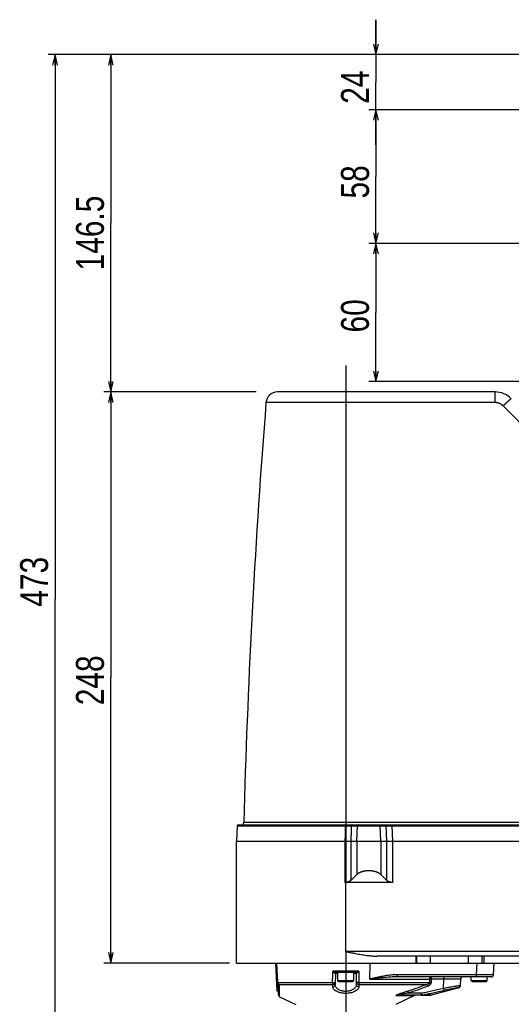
# Model space of a CAD drawing. Extents: x 0 to 2548, y 0 to 1800.
# Tile 12 of 29: x 588 to 801, y 648 to 1076. Entities that reach past the tile are written whole.
import ezdxf

# ---------------------------------------------------------------- set-up
doc = ezdxf.new("R2010")
doc.units = 0
doc.header["$LTSCALE"] = 140.166667
doc.linetypes.add('CENTER', pattern=[0.6, 0.375, -0.075, 0.075, -0.075])
doc.layers.add('95_ALL_DIM', color=7, linetype='Continuous')
doc.layers.add('DEFAULT_1', color=7, linetype='CENTER')
doc.styles.get("Standard").update_dxf_attribs({"font": 'txt', "width": 0.8})
doc.dimstyles.new('DIMSTYLE_1', dxfattribs={"dimtxt": 12.121212, "dimasz": 4.545455, "dimexe": 0.18, "dimexo": 0.0625, "dimgap": 0.09, "dimtad": 1, "dimdec": 3, "dimdsep": 46, "dimtxsty": 'Standard', "dimblk": 'OPEN', "dimblk1": 'OPEN', "dimblk2": 'OPEN', "dimcen": 0.09, "dimadec": 0, "dimazin": 0, "dimtp": 0.2, "dimtm": 0.2, "dimtfac": 1, "dimtdec": 3, "dimtofl": 0, "dimtmove": 0, "dimatfit": 3, "dimldrblk": 'OPEN', "dimfxl": 0, "dimtolj": 1, "dimarcsym": 0})
doc.dimstyles.new('DIMSTYLE_15', dxfattribs={"dimtxt": 12.121212, "dimasz": 4.545455, "dimexe": 0.18, "dimexo": 0.0625, "dimgap": 0.09, "dimtad": 1, "dimdec": 3, "dimdsep": 46, "dimtxsty": 'Standard', "dimblk": 'OPEN', "dimblk1": 'OPEN', "dimblk2": 'OPEN', "dimcen": 0.09, "dimadec": 0, "dimazin": 0, "dimtp": 0.8, "dimtm": 0.8, "dimtfac": 1, "dimtdec": 3, "dimtofl": 0, "dimtmove": 0, "dimatfit": 3, "dimldrblk": 'OPEN', "dimfxl": 0, "dimtolj": 1, "dimarcsym": 0})
doc.dimstyles.new('DIMSTYLE_2', dxfattribs={"dimtxt": 12.121212, "dimasz": 4.545455, "dimexe": 0.18, "dimexo": 0.0625, "dimgap": 0.09, "dimtad": 1, "dimdec": 3, "dimdsep": 46, "dimtxsty": 'Standard', "dimblk": 'OPEN', "dimblk1": 'OPEN', "dimblk2": 'OPEN', "dimcen": 0.09, "dimadec": 0, "dimazin": 0, "dimtp": 0.3, "dimtm": 0.3, "dimtfac": 1, "dimtdec": 3, "dimtofl": 0, "dimtmove": 0, "dimatfit": 3, "dimldrblk": 'OPEN', "dimfxl": 0, "dimtolj": 1, "dimarcsym": 0})
doc.dimstyles.new('DIMSTYLE_4', dxfattribs={"dimtxt": 12.121212, "dimasz": 4.545455, "dimexe": 0.18, "dimexo": 0.0625, "dimgap": 0.09, "dimtad": 1, "dimdec": 3, "dimdsep": 46, "dimtxsty": 'Standard', "dimblk": 'OPEN', "dimblk1": 'OPEN', "dimblk2": 'OPEN', "dimcen": 0.09, "dimadec": 0, "dimazin": 0, "dimtp": 0.5, "dimtm": 0.5, "dimtfac": 1, "dimtdec": 3, "dimtofl": 0, "dimtmove": 0, "dimatfit": 3, "dimldrblk": 'OPEN', "dimfxl": 0, "dimtolj": 1, "dimarcsym": 0})

# ---------------------------------------------------------------- blocks, each defined once
blk = doc.blocks.new('_OPEN')
at = {"color": 0, "linetype": 'ByBlock'}
for p, q in [((0, 0), (-1, 0.233)), ((-1, -0.233), (0, 0)), ((-1, 0), (0, 0))]:
    blk.add_line(p, q, dxfattribs=at)
blk = doc.blocks.new('*D24')
at = {"layer": '95_ALL_DIM', "color": 2, "linetype": 'Continuous'}
for p, q in [((742.44, 1060.52), (742.44, 1075.67)), ((742.44, 1075.67), (742.44, 1048.52)), ((1015.45, 1060.52), (739.41, 1060.52)), ((742.44, 1021.37), (742.44, 1048.52)), ((850.58, 1036.52), (739.41, 1036.52)), ((742.44, 1036.52), (742.44, 1021.37))]:
    blk.add_line(p, q, dxfattribs=at)
at = {"layer": '95_ALL_DIM', "color": 2, "linetype": 'Continuous', "xscale": 4.545455, "yscale": 4.545455, "zscale": 4.545455}
for p, rotation in [((742.44, 1060.52), 270), ((742.44, 1036.52), 90)]:
    blk.add_blockref('_OPEN', p, dxfattribs=dict(at, rotation=rotation))
at = {"layer": '95_ALL_DIM', "color": 2, "linetype": 'Continuous', "width": 0.8}
blk.add_text('24', height=12.121, rotation=90, dxfattribs=at).set_placement((739.41, 1039.15))
blk = doc.blocks.new('*D25')
at = {"layer": '95_ALL_DIM', "color": 2, "linetype": 'Continuous'}
for p, q in [((851.7, 1036.52), (739.41, 1036.52)), ((742.44, 1036.52), (742.44, 1007.52)), ((742.44, 978.52), (742.44, 1007.52)), ((834.37, 978.52), (739.41, 978.52))]:
    blk.add_line(p, q, dxfattribs=at)
at = {"layer": '95_ALL_DIM', "color": 2, "linetype": 'Continuous', "xscale": 4.545455, "yscale": 4.545455, "zscale": 4.545455}
for p, rotation in [((742.44, 1036.52), 90), ((742.44, 978.52), 270)]:
    blk.add_blockref('_OPEN', p, dxfattribs=dict(at, rotation=rotation))
at = {"layer": '95_ALL_DIM', "color": 2, "linetype": 'Continuous', "width": 0.8}
blk.add_text('58', height=12.121, rotation=90, dxfattribs=at).set_placement((739.41, 998.02))
blk = doc.blocks.new('*D26')
at = {"layer": '95_ALL_DIM', "color": 2, "linetype": 'Continuous'}
for p, q in [((834.93, 978.52), (739.41, 978.52)), ((742.44, 978.52), (742.44, 948.52)), ((742.44, 918.52), (742.44, 948.52)), ((834.93, 918.52), (739.41, 918.52))]:
    blk.add_line(p, q, dxfattribs=at)
at = {"layer": '95_ALL_DIM', "color": 2, "linetype": 'Continuous', "xscale": 4.545455, "yscale": 4.545455, "zscale": 4.545455}
for p, rotation in [((742.44, 978.52), 90), ((742.44, 918.52), 270)]:
    blk.add_blockref('_OPEN', p, dxfattribs=dict(at, rotation=rotation))
at = {"layer": '95_ALL_DIM', "color": 2, "linetype": 'Continuous', "width": 0.8}
blk.add_text('60', height=12.121, rotation=90, dxfattribs=at).set_placement((739.41, 939.85))
blk = doc.blocks.new('*D27')
at = {"layer": '95_ALL_DIM', "color": 2, "linetype": 'Continuous'}
for p, q in [((1010.7, 1060.52), (624.26, 1060.52)), ((627.29, 1060.52), (627.29, 987.27)), ((627.29, 914.02), (627.29, 987.27)), ((690.46, 914.02), (624.26, 914.02))]:
    blk.add_line(p, q, dxfattribs=at)
at = {"layer": '95_ALL_DIM', "color": 2, "linetype": 'Continuous', "xscale": 4.545455, "yscale": 4.545455, "zscale": 4.545455}
for p, rotation in [((627.29, 1060.52), 90), ((627.29, 914.02), 270)]:
    blk.add_blockref('_OPEN', p, dxfattribs=dict(at, rotation=rotation))
at = {"layer": '95_ALL_DIM', "color": 2, "linetype": 'Continuous', "width": 0.8}
blk.add_text('146.5', height=12.121, rotation=90, dxfattribs=at).set_placement((624.26, 966.8))
blk = doc.blocks.new('*D54')
at = {"layer": '95_ALL_DIM', "color": 2, "linetype": 'Continuous'}
for p, q in [((689.62, 914.02), (624.26, 914.02)), ((627.29, 914.02), (627.29, 790.02)), ((627.29, 666.02), (627.29, 790.02)), ((678.81, 666.02), (624.26, 666.02))]:
    blk.add_line(p, q, dxfattribs=at)
at = {"layer": '95_ALL_DIM', "color": 2, "linetype": 'Continuous', "xscale": 4.545455, "yscale": 4.545455, "zscale": 4.545455}
for p, rotation in [((627.29, 914.02), 90), ((627.29, 666.02), 270)]:
    blk.add_blockref('_OPEN', p, dxfattribs=dict(at, rotation=rotation))
at = {"layer": '95_ALL_DIM', "color": 2, "linetype": 'Continuous', "width": 0.8}
blk.add_text('248', height=12.121, rotation=90, dxfattribs=at).set_placement((624.26, 777.99))
blk = doc.blocks.new('*D55')
at = {"layer": '95_ALL_DIM', "color": 2, "linetype": 'Continuous'}
for p, q in [((1015.73, 1060.52), (600.02, 1060.52)), ((603.05, 1060.52), (603.05, 824.02)), ((603.05, 587.52), (603.05, 824.02)), ((716.1, 587.52), (600.02, 587.52))]:
    blk.add_line(p, q, dxfattribs=at)
at = {"layer": '95_ALL_DIM', "color": 2, "linetype": 'Continuous', "xscale": 4.545455, "yscale": 4.545455, "zscale": 4.545455}
for p, rotation in [((603.05, 1060.52), 90), ((603.05, 587.52), 270)]:
    blk.add_blockref('_OPEN', p, dxfattribs=dict(at, rotation=rotation))
at = {"layer": '95_ALL_DIM', "color": 2, "linetype": 'Continuous', "width": 0.8}
blk.add_text('473', height=12.121, rotation=90, dxfattribs=at).set_placement((600.02, 820.79))

msp = doc.modelspace()

# ---------------------------------------------------------------- linework, layer by layer
at = {"color": 7, "linetype": 'Continuous'}
for p, q in [((794.1938, 914.0224), (699.6725, 914.0224)), ((729.3359, 914.0224), (729.3359, 726.9957)), ((794.1938, 909.4167), (794.1938, 914.0224)), ((794.1938, 909.4167), (694.6881, 909.4167)), ((858.1289, 726.9957), (685.0401, 726.9957)), ((729.3359, 726.9957), (729.3359, 726.0224)), ((682.178, 725.5486), (681.836, 719.0224)), ((682.178, 725.5486), (729.1547, 725.5486)), ((682.6773, 726.0224), (874.4937, 726.0224)), ((731.7377, 725.5486), (746.9338, 725.5486)), ((734.1397, 719.0224), (734.4359, 725.5486)), ((744.532, 719.0224), (744.2358, 725.5486)), ((747.1313, 719.0224), (746.9338, 725.5486)), ((749.5283, 726.0224), (749.5283, 725.5486)), ((749.7258, 719.0224), (749.5283, 725.5486)), ((749.5283, 725.5486), (874.9931, 725.5486)), ((681.8358, 666.0224), (681.8358, 719.0224)), ((681.8358, 719.0224), (904.3358, 719.0224)), ((728.966, 719.0224), (728.966, 701.0216)), ((731.5407, 719.0224), (731.5407, 701.8875)), ((734.1397, 719.0224), (734.1397, 704.4865)), ((744.532, 719.0224), (744.532, 704.4865)), ((747.1301, 701.8884), (747.1301, 719.0224)), ((749.7281, 701.0224), (749.7281, 719.0224)), ((731.5407, 701.8875), (734.1397, 704.4865)), ((744.532, 704.4865), (747.1301, 701.8884)), ((729.3358, 671.0224), (729.3358, 701.0224)), ((749.7281, 701.0224), (729.3358, 701.0224)), ((904.3358, 671.0224), (729.3358, 671.0224)), ((890.6977, 669.0224), (742.974, 669.0224)), ((759.8587, 666.0224), (759.8587, 669.0224)), ((760.0379, 669.0224), (760.0379, 666.0224)), ((766.0296, 669.0224), (766.0296, 666.0224)), ((782.6421, 666.0224), (782.6421, 669.0224)), ((788.6338, 666.0224), (788.6338, 669.0224)), ((789.3571, 669.0224), (789.3571, 666.0224)), ((681.8358, 666.0224), (951.8358, 666.0224)), ((698.8358, 666.0224), (699.4647, 654.0224)), ((699.7693, 657.7513), (699.3358, 666.0224)), ((739.8532, 659.0747), (739.9474, 666.0224)), ((786.1694, 660.9701), (786.4342, 666.0224)), ((793.5711, 660.9701), (793.8358, 666.0224)), ((734.9645, 662.4962), (723.7072, 662.4962)), ((724.8273, 661.5311), (724.7416, 656.6247)), ((725.8358, 661.5311), (724.8273, 661.5311)), ((733.5263, 662.0224), (725.1454, 662.0224)), ((725.8358, 658.4224), (725.8358, 661.9224)), ((732.8358, 661.9224), (725.8358, 661.9224)), ((732.8358, 658.4224), (732.8358, 661.9224)), ((733.8444, 661.5311), (732.8358, 661.5311)), ((733.8444, 661.5311), (733.9301, 656.6247)), ((739.8532, 659.0747), (765.8032, 659.0747)), ((792.5724, 660.0224), (751.6242, 660.0224)), ((786.1694, 660.9701), (751.8827, 660.9701)), ((779.2862, 659.0747), (766.4409, 659.0747)), ((771.8571, 655.0873), (771.9112, 659.0747)), ((779.1338, 656.1671), (779.2862, 659.0747)), ((783.8358, 658.4224), (783.8358, 660.0224)), ((790.8358, 658.4224), (790.8358, 660.0224)), ((700.0598, 652.2091), (699.7765, 657.6149)), ((699.7851, 657.6153), (723.6189, 657.6153)), ((700.4611, 656.7658), (723.6988, 656.7658)), ((726.2358, 658.0224), (725.8358, 658.4224)), ((725.8358, 658.4224), (732.8358, 658.4224)), ((726.2358, 658.0224), (732.4358, 658.0224)), ((732.4358, 658.0224), (732.8358, 658.4224)), ((734.9729, 656.7658), (764.8491, 656.7658)), ((735.0528, 657.6153), (765.7495, 657.6153)), ((778.4404, 655.2658), (766.463, 652.0565)), ((784.2358, 658.0224), (783.8358, 658.4224)), ((783.8358, 658.4224), (790.8358, 658.4224)), ((784.2358, 658.0224), (790.4358, 658.0224)), ((790.4358, 658.0224), (790.8358, 658.4224)), ((699.4647, 654.0224), (699.9647, 654.0224)), ((700.6263, 651.3596), (707.5915, 648.0224)), ((751.0555, 651.9242), (759.2237, 651.9242)), ((759.2237, 651.9242), (751.0802, 648.0224)), ((766.2042, 652.0224), (752.2663, 652.0224)), ((762.1784, 652.9701), (756.3694, 652.9701)), ((762.1487, 652.0565), (766.463, 652.0565)), ((766.463, 652.0565), (766.2042, 652.0224))]:
    msp.add_line(p, q, dxfattribs=at)
msp.add_lwpolyline([(694.6881, 909.4167), (694.2571, 903.9124), (693.8335, 898.3915), (693.4187, 892.8698), (693.0126, 887.3475), (692.6152, 881.8246), (692.2266, 876.3011), (691.8467, 870.7769), (691.4756, 865.2522), (691.1132, 859.7269), (690.7595, 854.201), (690.4146, 848.6746), (690.0784, 843.1476), (689.751, 837.6201), (689.4323, 832.0921), (689.1223, 826.5636), (688.8211, 821.0346), (688.5287, 815.5051), (688.245, 809.9752), (687.9701, 804.4448), (687.7039, 798.914), (687.4464, 793.3828), (687.1977, 787.8512), (686.9578, 782.3192), (686.7266, 776.7868), (686.5041, 771.2541), (686.2904, 765.721), (686.0855, 760.1876), (685.8893, 754.6539), (685.7019, 749.1198), (685.5232, 743.5855), (685.3533, 738.0509), (685.1922, 732.516), (685.0401, 726.9957)], dxfattribs=at)
for centre, radius, start, end in [((699.6725, 909.0224), 5, 90, 175.477143), ((794.1938, 904.0224), 10, 45.000086, 90.000164), ((684.0405, 727.0224), 1, 270, 358.467926), ((682.6773, 725.5224), 0.5, 90, 177), ((725.3272, 661.5224), 0.5, 90.000097, 179.000002), ((725.9358, 661.9224), 0.1, 90, 180), ((732.7358, 661.9224), 0.1, 0, 90), ((733.3445, 661.5224), 0.5, 1, 90), ((780.2848, 659.0224), 1, 96.627539, 177), ((792.5724, 661.0224), 1, 270.00116, 357.000061), ((778.1352, 656.2193), 1, 285.000006, 357), ((701.0584, 652.2615), 1, 183.000194, 244.399511)]:
    msp.add_arc(centre, radius, start, end, dxfattribs=at)
for points, start_tangent, end_tangent in [([(797.7293, 907.9501), (797.9208, 908.1399), (798.1118, 908.328), (798.3017, 908.5138), (798.4898, 908.6968), (798.6758, 908.8765), (798.859, 909.0524), (799.0388, 909.2238), (799.2149, 909.3904), (799.3866, 909.5516), (799.5534, 909.707), (799.7149, 909.8561), (799.8706, 909.9984), (800.02, 910.1336), (800.1627, 910.2613), (800.2983, 910.381), (800.4264, 910.4925), (800.5465, 910.5954), (800.6584, 910.6894), (800.7618, 910.7742), (800.8562, 910.8497), (800.9415, 910.9154), (801.0174, 910.9714), (801.0837, 911.0173), (801.1401, 911.0531), (801.1866, 911.0787), (801.2229, 911.094), (801.249, 911.0989), (801.2648, 911.0935)], (0.70928543, 0.7049214), (0.70713248, -0.70708108)), ([(797.7293, 907.9501), (797.5717, 908.1012), (797.4076, 908.2453), (797.2374, 908.3821), (797.0615, 908.5113), (796.8801, 908.6326), (796.6935, 908.746), (796.5023, 908.851), (796.3066, 908.9477), (796.1069, 909.0356), (795.9036, 909.1148), (795.6971, 909.185), (795.4876, 909.2461), (795.2758, 909.298), (795.0618, 909.3406), (794.8463, 909.3739), (794.6295, 909.3976), (794.4118, 909.4119), (794.1938, 909.4167)], (-0.70660177, 0.70761143), (-1, 0.00000087)), ([(853.4836, 852.1161), (839.5391, 866.0805), (825.5985, 880.041), (811.6619, 893.9976), (797.7293, 907.9501)], (-0.7066011, 0.7076121), (-0.70660108, 0.70761212)), ([(729.1547, 725.5486), (729.0925, 723.3706), (729.0304, 721.1952), (728.9682, 719.0224)], (-0.02851385, -0.9995934), (-0.02860188, -0.99959088)), ([(729.1566, 726.0224), (729.1562, 726.0134), (729.1561, 726.0023), (729.1559, 725.9868), (729.1557, 725.9672), (729.1556, 725.9435), (729.1554, 725.9161), (729.1553, 725.8851), (729.1552, 725.8508), (729.155, 725.8136), (729.1549, 725.7738), (729.1549, 725.7317), (729.1548, 725.6878), (729.1547, 725.6423), (729.1547, 725.5958), (729.1547, 725.5486)], (-1, 0), (-0.00020149, -0.99999998)), ([(729.1547, 725.5486), (729.3278, 725.5494), (729.5007, 725.5501), (729.6727, 725.5508), (729.8428, 725.5513), (730.0105, 725.5518), (730.1751, 725.5521), (730.3364, 725.5524), (730.4936, 725.5525), (730.6463, 725.5526), (730.7939, 725.5525), (730.9359, 725.5524), (731.072, 725.5521), (731.2015, 725.5518), (731.3242, 725.5513), (731.4396, 725.5508), (731.5473, 725.5501), (731.6468, 725.5494), (731.7377, 725.5486)], (0.99998749, 0.00500154), (0.99994993, -0.01000669)), ([(731.7377, 725.5486), (731.6716, 723.3706), (731.6056, 721.1952), (731.5396, 719.0224)], (-0.0303109, -0.99954052), (-0.03037867, -0.99953846)), ([(732.1701, 726.0224), (732.1291, 726.0202), (732.0884, 726.0134), (732.0485, 726.0023), (732.0096, 725.9868), (731.9723, 725.9672), (731.9367, 725.9435), (731.9031, 725.9161), (731.872, 725.8851), (731.8436, 725.8508), (731.8181, 725.8136), (731.7958, 725.7738), (731.7769, 725.7317), (731.7615, 725.6878), (731.7497, 725.6423), (731.7418, 725.5958), (731.7377, 725.5486)], (-1, 0), (-0.04533987, -0.99897162)), ([(734.8683, 726.0224), (734.8273, 726.0202), (734.7866, 726.0134), (734.7467, 726.0023), (734.7078, 725.9868), (734.6705, 725.9672), (734.6348, 725.9435), (734.6013, 725.9161), (734.5702, 725.8851), (734.5418, 725.8508), (734.5163, 725.8136), (734.494, 725.7738), (734.4751, 725.7317), (734.4597, 725.6878), (734.4479, 725.6423), (734.44, 725.5958), (734.4359, 725.5486)], (-1, 0), (-0.04533987, -0.99897162)), ([(743.8034, 726.0224), (743.8444, 726.0202), (743.8851, 726.0134), (743.925, 726.0023), (743.9638, 725.9868), (744.0012, 725.9672), (744.0368, 725.9435), (744.0703, 725.9161), (744.1014, 725.8851), (744.1299, 725.8508), (744.1553, 725.8136), (744.1777, 725.7738), (744.1966, 725.7317), (744.212, 725.6878), (744.2237, 725.6423), (744.2317, 725.5958), (744.2358, 725.5486)], (1, 0), (0.04533972, -0.99897163)), ([(746.5014, 726.0224), (746.5424, 726.0202), (746.5831, 726.0134), (746.623, 726.0023), (746.6618, 725.9868), (746.6992, 725.9672), (746.7348, 725.9435), (746.7683, 725.9161), (746.7994, 725.8851), (746.8279, 725.8508), (746.8534, 725.8136), (746.8757, 725.7738), (746.8946, 725.7317), (746.91, 725.6878), (746.9218, 725.6423), (746.9297, 725.5958), (746.9338, 725.5486)], (1, 0), (0.04533972, -0.99897163)), ([(746.9338, 725.5486), (747.025, 725.5494), (747.1249, 725.5501), (747.2331, 725.5508), (747.349, 725.5513), (747.4723, 725.5518), (747.6024, 725.5521), (747.7391, 725.5524), (747.8819, 725.5526), (748.0302, 725.5526), (748.1836, 725.5526), (748.3416, 725.5524), (748.5036, 725.5521), (748.669, 725.5518), (748.8374, 725.5513), (749.0083, 725.5508), (749.1809, 725.5501), (749.3546, 725.5494), (749.5283, 725.5486)], (0.99994949, 0.01005104), (0.99998738, -0.0050234)), ([(734.1397, 704.4865), (734.2975, 704.6355), (734.4667, 704.7786), (734.6466, 704.9155), (734.8364, 705.0461), (735.0354, 705.1701), (735.2428, 705.2873), (735.4578, 705.3977), (735.6798, 705.5012), (735.9081, 705.5976), (736.1421, 705.687), (736.381, 705.7694), (736.6245, 705.8447), (736.8719, 705.913), (737.1228, 705.9743), (737.3766, 706.0287), (737.633, 706.0761), (737.8915, 706.1167), (738.1518, 706.1504), (738.4135, 706.1774), (738.6763, 706.1976), (738.9398, 706.211), (739.2038, 706.2177), (739.4679, 706.2177), (739.7319, 706.211), (739.9955, 706.1976), (740.2582, 706.1774), (740.5199, 706.1504), (740.7802, 706.1167), (741.0387, 706.0761), (741.2951, 706.0287), (741.5489, 705.9743), (741.7998, 705.913), (742.0472, 705.8447), (742.2906, 705.7694), (742.5296, 705.687), (742.7636, 705.5976), (742.9919, 705.5012), (743.2139, 705.3977), (743.4289, 705.2873), (743.6363, 705.1701), (743.8353, 705.0461), (744.0251, 704.9155), (744.205, 704.7786), (744.3742, 704.6355), (744.532, 704.4865)], (0.70710678, 0.70710678), (0.70710678, -0.70710678)), ([(731.5407, 701.8875), (731.4474, 701.8003), (731.3464, 701.7172), (731.2381, 701.6384), (731.1232, 701.564), (731.0025, 701.4943), (730.8763, 701.4293), (730.7454, 701.3691), (730.6102, 701.3137), (730.4713, 701.2632), (730.3291, 701.2176), (730.1841, 701.1768), (730.0368, 701.1408), (729.8873, 701.1096), (729.7363, 701.0832), (729.5838, 701.0615), (729.4303, 701.0446), (729.276, 701.0322), (729.1211, 701.0246), (728.966, 701.0216)], (-0.70710678, -0.70710678), (-0.9999899, -0.00449529)), ([(749.7281, 701.0224), (749.5718, 701.0248), (749.4157, 701.0318), (749.26, 701.0436), (749.1052, 701.0602), (748.9514, 701.0815), (748.799, 701.1076), (748.6482, 701.1385), (748.4994, 701.1743), (748.3531, 701.2151), (748.2096, 701.2607), (748.0693, 701.3113), (747.9328, 701.3668), (747.8006, 701.4272), (747.6733, 701.4925), (747.5513, 701.5626), (747.4354, 701.6374), (747.3261, 701.7168), (747.2241, 701.8005), (747.1301, 701.8884)], (-1, 0), (-0.70710678, 0.70710678)), ([(728.966, 701.0216), (729.1509, 701.0222), (729.3358, 701.0224)], (0.9999899, 0.00449529), (1, 0)), ([(729.3358, 671.0224), (730.7301, 670.737), (732.1119, 670.4583), (733.4645, 670.1937), (734.7766, 669.9487), (736.0399, 669.7279), (737.2485, 669.5344), (738.3918, 669.3714), (739.4616, 669.2405), (740.455, 669.1416), (741.3696, 669.0738), (742.207, 669.0349), (742.974, 669.0224)], (0.97958969, -0.20100756), (1, 0)), ([(723.6189, 657.6153), (723.6483, 659.2391), (723.6777, 660.8661), (723.7072, 662.4962)], (0.0180792, 0.99983656), (0.01807117, 0.9998367)), ([(725.1454, 662.0224), (724.9994, 662.039), (724.8238, 662.0815), (724.6497, 662.1348), (724.4921, 662.1887), (724.3486, 662.2409), (724.2167, 662.291), (724.0933, 662.3392), (723.9784, 662.385), (723.8741, 662.4274), (723.7825, 662.465), (723.7072, 662.4962)], (-0.99999998, -0.00020277), (-0.92321207, 0.38429087)), ([(724.7063, 661.5433), (724.5999, 661.5798), (724.475, 661.6674), (724.3529, 661.7754), (724.2432, 661.8839), (724.144, 661.9885), (724.0533, 662.0885), (723.9688, 662.1845), (723.8905, 662.2757), (723.8198, 662.3597), (723.7579, 662.4344), (723.7072, 662.4962)], (-0.99905286, 0.04351303), (-0.63206759, 0.77491326)), ([(725.1454, 662.0223), (724.9814, 661.9863), (724.8411, 661.8832), (724.7447, 661.7281), (724.7062, 661.5433)], (-0.99999999, 0.00016629), (-0.03658414, -0.99933058)), ([(724.8273, 661.5311), (724.7063, 661.5433)], (0.02152815, 0.99976824), (-0.99911077, 0.04216244)), ([(734.9645, 662.4962), (734.8844, 662.463), (734.7899, 662.4242), (734.6843, 662.3814), (734.5689, 662.3354), (734.4454, 662.2873), (734.3134, 662.2373), (734.1706, 662.1855), (734.0152, 662.1326), (733.8462, 662.081), (733.6741, 662.0393), (733.5263, 662.0224)], (-0.92321384, -0.38428661), (-0.99999993, 0.00036296)), ([(733.5263, 662.0224), (733.6903, 661.9863), (733.8305, 661.8833), (733.9269, 661.7281), (733.9654, 661.5433)], (1, 0.00001572), (0.03666601, -0.99932758)), ([(733.9654, 661.5433), (733.8752, 661.5377), (733.8754, 661.535)], (-0.99911077, -0.0421624), (0.12409608, -0.99227021)), ([(734.9645, 662.4962), (734.9105, 662.4304), (734.8467, 662.3535), (734.7751, 662.2685), (734.6964, 662.177), (734.6118, 662.0811), (734.521, 661.9813), (734.4222, 661.8775), (734.3141, 661.771), (734.1955, 661.6664), (734.0731, 661.5806), (733.9654, 661.5433)], (-0.63206399, -0.7749162), (-0.99903254, -0.04397704)), ([(734.9645, 662.4962), (734.9866, 661.2733), (735.0087, 660.0522), (735.0308, 658.8329), (735.0528, 657.6153)], (0.01807117, -0.9998367), (0.0180792, -0.99983656)), ([(751.8827, 660.9701), (750.825, 660.9451), (749.6641, 660.8677), (748.3983, 660.7342), (747.1064, 660.555), (745.9011, 660.3557), (744.7795, 660.1475), (743.7417, 659.9392), (742.7888, 659.7373), (741.922, 659.5466), (741.1427, 659.371), (740.4526, 659.213), (739.8532, 659.0747)], (-1, 0.00002429), (-0.97426801, -0.22539265)), ([(751.6242, 660.0224), (750.6474, 660.0099), (749.5602, 659.9712), (748.3575, 659.9045), (747.1123, 659.8149), (745.9353, 659.7152), (744.8278, 659.6111), (743.7936, 659.507), (742.8367, 659.406), (741.9608, 659.3107), (741.1694, 659.2229), (740.4659, 659.1439), (739.8532, 659.0747)], (-1, 0.00000994), (-0.99367469, -0.11229699)), ([(751.6242, 660.0224), (751.7201, 660.0936), (751.8024, 660.297), (751.8593, 660.6037), (751.8827, 660.9701)], (1, 0), (0.01356163, 0.99990804)), ([(765.8032, 659.0747), (765.7764, 658.3452), (765.7495, 657.6153)], (-0.03676516, -0.99932393), (-0.03679092, -0.99932299)), ([(765.8032, 659.0747), (765.8581, 659.3705), (765.9901, 659.635), (766.1871, 659.8434), (766.431, 659.9766), (766.6994, 660.0224)], (0.04697976, 0.99889584), (1, 0)), ([(765.8032, 659.0747), (765.9628, 659.0793), (766.1811, 659.0793), (766.4409, 659.0747)], (0.99856511, 0.05355111), (0.99969843, -0.02455702)), ([(766.4409, 659.0747), (766.4143, 658.3452), (766.3876, 657.6153)], (-0.03651398, -0.99933314), (-0.03653942, -0.99933221)), ([(766.6994, 660.0224), (766.6035, 659.9512), (766.5213, 659.7478), (766.4644, 659.4411), (766.4409, 659.0747)], (-1, 0), (-0.01356288, -0.99990802)), ([(772.1696, 660.0224), (772.0737, 659.9512), (771.9915, 659.7478), (771.9346, 659.4411), (771.9112, 659.0747)], (-1, 0), (-0.01356288, -0.99990802)), ([(785.9109, 660.0224), (786.0069, 660.0936), (786.0891, 660.297), (786.146, 660.6037), (786.1694, 660.9701)], (1, 0), (0.01356289, 0.99990802)), ([(793.5711, 660.9701), (793.4178, 660.9639), (792.9213, 660.9593), (792.0615, 660.9568), (790.8675, 660.9568), (789.4128, 660.9593), (787.8054, 660.9639), (786.1694, 660.9701)], (-0.06374705, -0.99796609), (-0.99999139, 0.00414895)), ([(699.7851, 657.6153), (699.778, 657.6592), (699.7727, 657.7046), (699.7693, 657.7513)], (-0.1811408, 0.98345717), (-0.05233596, 0.99862953)), ([(699.7851, 657.6153), (699.8155, 657.4924)], (0.1811408, -0.98345717), (0.29639656, -0.95506496)), ([(699.8155, 657.4924), (699.9172, 657.2604), (700.1546, 656.9678), (700.4631, 656.7658)], (0.29639656, -0.95506496), (0.91154066, -0.41120995)), ([(700.6263, 651.3596), (700.6239, 651.4699), (700.6165, 651.7998), (700.6032, 652.3455), (700.5829, 653.1035), (700.5543, 654.0762), (700.5151, 655.2891), (700.4611, 656.7658)], (-0.02130964, 0.99977292), (-0.03652123, 0.99933288)), ([(723.6189, 657.6153), (723.9597, 657.61), (724.2772, 657.6113), (724.5345, 657.6192), (724.7017, 657.6327), (724.7595, 657.6502)], (0.99995435, 0.00955461), (0.01745241, 0.9998477)), ([(723.6189, 657.6153), (723.6256, 657.3497), (723.6438, 657.1034), (723.6748, 656.906), (723.6988, 656.7658)], (0.00300393, -0.99999549), (0.1764768, -0.9843048)), ([(734.9945, 655.7404), (734.8577, 655.124), (734.4543, 654.545), (733.8455, 654.0339), (733.0903, 653.6075), (732.2293, 653.2707), (731.2979, 653.0283), (730.3226, 652.8824), (729.3208, 652.8343), (728.3192, 652.8854), (727.3453, 653.0341), (726.4162, 653.2792), (725.5576, 653.6187), (724.8051, 654.0484), (724.2002, 654.5634), (723.8054, 655.1427), (723.6772, 655.7404)], (0.02096069, -0.9997803), (0.02102698, 0.99977891)), ([(723.6772, 655.7404), (723.688, 656.2495), (723.6988, 656.7658)], (0.02125455, 0.9997741), (0.02085432, 0.99978253)), ([(723.6772, 655.7404), (724.0755, 655.789), (724.4199, 655.9757), (724.6546, 656.2701), (724.7416, 656.6247)], (0.99810154, -0.06158988), (0.0174524, 0.9998477)), ([(723.6988, 656.7658), (724.0189, 656.794), (724.3122, 656.9127), (724.5483, 657.1095), (724.7028, 657.3642), (724.7595, 657.6502)], (0.99830228, -0.0582457), (0.01745241, 0.9998477)), ([(733.9301, 656.6247), (733.8185, 656.007), (733.4907, 655.4283), (732.9962, 654.9176), (732.383, 654.4914), (731.684, 654.1548), (730.9282, 653.9126), (730.1369, 653.7668), (729.3241, 653.7187), (728.5115, 653.7697), (727.7212, 653.9182), (726.967, 654.163), (726.2699, 654.5023), (725.6588, 654.9317), (725.1673, 655.4464), (724.8463, 656.0254), (724.7416, 656.6247)], (0.01733424, -0.99984975), (0.01736016, 0.9998493)), ([(734.9729, 656.7658), (734.6528, 656.794), (734.3595, 656.9127), (734.1234, 657.1095), (733.9689, 657.3642), (733.9122, 657.6502)], (-0.99830228, -0.0582457), (-0.01745241, 0.9998477)), ([(735.0528, 657.6153), (734.712, 657.61), (734.3945, 657.6113), (734.1372, 657.6192), (733.9699, 657.6327), (733.9122, 657.6502)], (-0.99995435, 0.00955462), (-0.01745241, 0.9998477)), ([(734.9945, 655.7404), (734.5962, 655.789), (734.2518, 655.9757), (734.0171, 656.2701), (733.93, 656.6247)], (-0.99809986, -0.06161711), (-0.01744705, 0.99984779)), ([(735.0528, 657.6153), (735.0461, 657.3497), (735.0279, 657.1034), (734.9969, 656.906), (734.9729, 656.7658)], (-0.00300393, -0.99999549), (-0.1764768, -0.9843048)), ([(734.9729, 656.7658), (734.9837, 656.2495), (734.9945, 655.7404)], (0.02085432, -0.99978253), (0.02125455, -0.9997741)), ([(764.8491, 656.7658), (761.8052, 655.6603), (758.9623, 654.6828), (756.2838, 653.8196)], (-0.93721796, -0.34874417), (-0.95499555, -0.29662014)), ([(764.9743, 655.9164), (761.9195, 654.8109), (759.0639, 653.8336), (756.3694, 652.9701)], (-0.93759765, -0.34772207), (-0.95551102, -0.29495542)), ([(762.1784, 652.9701), (764.3048, 653.4128), (766.6152, 653.9097), (769.1279, 654.4663), (771.8571, 655.0873)], (0.97970218, 0.20045858), (0.97447807, 0.22448273)), ([(764.8491, 656.7658), (764.8263, 656.585), (764.8705, 656.2854), (764.9743, 655.9164)], (-0.45425658, -0.8908709), (0.31778312, -0.94816343)), ([(765.7495, 657.6153), (765.7232, 657.4537), (765.6501, 657.2918), (765.5251, 657.1338), (765.3482, 656.9889), (765.1221, 656.8645), (764.8491, 656.7658)], (-0.0268123, -0.99964049), (-0.96197675, -0.27313135)), ([(766.3876, 657.6153), (766.3415, 657.2917), (766.2224, 656.9678), (766.0238, 656.6521), (765.746, 656.3625), (765.3946, 656.1136), (764.9743, 655.9164)], (-0.036959, -0.99931678), (-0.93757444, -0.34778465)), ([(765.7495, 657.6153), (765.909, 657.6199), (766.1276, 657.6199), (766.3876, 657.6153)], (0.99855667, 0.05370821), (0.99969764, -0.02458905)), ([(771.843, 654.1737), (773.4336, 654.528), (774.8325, 654.8194), (775.9344, 655.0337), (776.769, 655.184), (777.3805, 655.2842), (777.8112, 655.3457), (778.0993, 655.3779), (778.2771, 655.3884), (778.3976, 655.3643)], (0.97453437, 0.22423817), (-0.03294702, -0.9994571)), ([(771.8571, 655.0873), (771.9085, 654.7622), (771.9237, 654.4813), (771.901, 654.2771), (771.843, 654.1737)], (0.19859581, -0.98008148), (-0.83804889, -0.54559514)), ([(771.8571, 655.0873), (773.6282, 655.4419), (775.1826, 655.7332), (776.4064, 655.9474), (777.3331, 656.0976), (778.0119, 656.1978), (778.4898, 656.2593), (778.8094, 656.2915), (779.0065, 656.302), (779.1095, 656.2962), (779.1396, 656.2779)], (0.97928146, 0.20250389), (-0.05219364, -0.99863698)), ([(778.3976, 655.3643), (778.3944, 655.2658)], (-0.03319084, -0.99944903), (1, 0)), ([(779.1396, 656.2779), (779.0317, 655.8759), (778.7691, 655.5526), (778.3976, 655.3643)], (-0.05233621, -0.99862952), (-0.96655264, -0.25646831)), ([(752.3034, 652.4757), (751.8485, 652.2827), (751.4333, 652.0989), (751.0555, 651.9242)], (-0.92362946, -0.38328659), (-0.90379122, -0.42797363)), ([(752.4447, 652.2981), (751.9505, 652.1899), (751.4878, 652.0646), (751.0555, 651.9243)], (-0.98176563, -0.19009535), (-0.94274216, -0.33352243)), ([(752.2663, 652.0224), (751.6503, 651.9969), (751.0555, 651.9242)], (-1, -0.00006026), (-0.98686957, -0.16151922)), ([(752.2663, 652.0224), (752.3152, 652.0405), (752.3624, 652.094), (752.4061, 652.181), (752.4447, 652.2981)], (1, 0), (0.2623453, 0.96497406)), ([(756.2838, 653.8196), (755.3611, 653.5303), (754.5009, 653.2542), (753.7046, 652.9901), (752.9704, 652.7321), (752.3034, 652.4757)], (-0.95499295, -0.29662851), (-0.92347938, -0.38364807)), ([(752.3034, 652.4757), (752.3448, 652.4347), (752.3923, 652.3751), (752.4447, 652.2981)], (0.77283919, -0.63460191), (0.53971222, -0.84184958)), ([(756.3694, 652.9701), (755.4449, 652.8253), (754.5886, 652.6872), (753.8018, 652.5549), (753.0833, 652.426), (752.4447, 652.2981)], (-0.98824801, -0.15285898), (-0.97675421, -0.21436233)), ([(756.2838, 653.8195), (756.2581, 653.6285), (756.2881, 653.3304), (756.3694, 652.9701)], (-0.38669199, -0.92220893), (0.26646296, -0.96384516)), ([(762.1782, 652.9701), (762.1623, 652.6739), (762.1242, 652.4093), (762.0673, 652.2009), (761.9969, 652.0679), (761.9197, 652.0224)], (-0.01356288, -0.99990802), (-1, 0)), ([(762.1484, 652.0565), (762.0704, 652.037), (761.9939, 652.0259), (761.9197, 652.0224)], (-0.95698405, -0.29014054), (-1, 0)), ([(762.1782, 652.9701), (762.2213, 652.6504), (762.2308, 652.3723), (762.2056, 652.1666), (762.1484, 652.0565)], (0.17569012, -0.98444552), (-0.77890286, -0.62714458)), ([(762.1487, 652.0565), (764.2797, 652.4993), (766.5941, 652.9961), (769.1102, 653.5526), (771.843, 654.1737)], (0.97979162, 0.20002097), (0.97453166, 0.22424995))]:
    msp.add_spline(points, degree=3, dxfattribs=dict(at, start_tangent=start_tangent, end_tangent=end_tangent))
at = {"layer": 'DEFAULT_1', "color": 7, "linetype": 'CENTER'}
for p, q in [((729.3358, 925.484), (729.3359, 914.0224)), ((729.3359, 726.0224), (729.3358, 701.0224)), ((729.3358, 671.0224), (729.3358, 447.6431))]:
    msp.add_line(p, q, dxfattribs=at)

# ---------------------------------------------------------------- dimensions: what is measured, and where the dimension line sits
at = {"layer": '95_ALL_DIM', "color": 2, "linetype": 'Continuous'}
for base, p1, p2, angle, dimstyle, picture, middle in [((742.4419, 1060.5224), (850.5793, 1036.5224), (1015.4483, 1060.5224), 90, 'DIMSTYLE_1', '*D24', (733.351, 1048.8457)), ((603.048, 587.5224), (1015.7278, 1060.5224), (716.1004, 587.5224), 270, 'DIMSTYLE_15', '*D55', (593.9571, 835.3397)), ((627.2904, 914.0224), (1010.6979, 1060.5224), (690.4606, 914.0224), 270, 'DIMSTYLE_4', '*D27', (618.1995, 991.0448)), ((742.4419, 978.5224), (851.697, 1036.5224), (834.3718, 978.5224), 270, 'DIMSTYLE_2', '*D25', (733.351, 1007.7203)), ((742.4419, 918.5224), (834.9307, 978.5224), (834.9307, 918.5224), 270, 'DIMSTYLE_2', '*D26', (733.351, 949.5449)), ((627.2904, 914.0224), (678.8055, 666.0224), (689.6223, 914.0224), 90, 'DIMSTYLE_4', '*D54', (618.1995, 792.5374))]:
    dim = msp.add_linear_dim(base=base, p1=p1, p2=p2, angle=angle, dimstyle=dimstyle, dxfattribs=at)
    dim.commit()
    dim.dimension.update_dxf_attribs({"geometry": picture, "text_midpoint": middle, "dimtype": 160})

doc.saveas('drawing.dxf')
